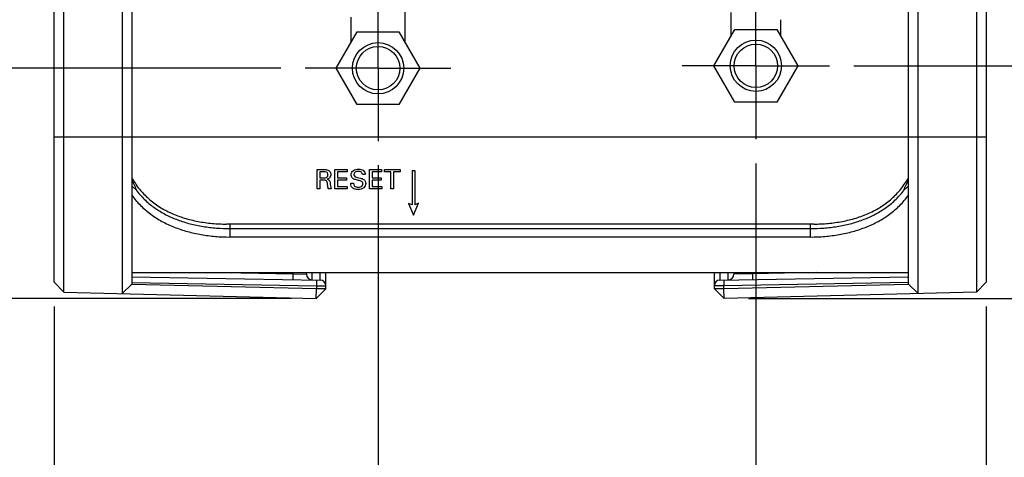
# Model space of a CAD drawing. Header units: inches. Extents: x 0 to 34, y 0 to 22.
# Tile 46 of 65: x 18 to 20.5, y 11.7 to 12.8. Entities that reach past the tile are written whole.
import ezdxf

# ---------------------------------------------------------------- set-up
doc = ezdxf.new("R2010")
doc.units = ezdxf.units.IN
doc.header["$LTSCALE"] = 1.87
doc.header["$MEASUREMENT"] = 0
doc.linetypes.add('CENTER', pattern=[0.6, 0.375, -0.075, 0.075, -0.075])
doc.layers.get('0').update_dxf_attribs({"linetype": 'CONTINUOUS'})
doc.layers.add('02___PRT_ALL_AXES', color=7, linetype='CONTINUOUS')
doc.layers.add('DIMENSIONS', color=7, linetype='CONTINUOUS')
doc.styles.get("Standard").update_dxf_attribs({"font": 'txt', "width": 0.8})
doc.dimstyles.new('DIMSTYLE_1', dxfattribs={"dimtxt": 0.125, "dimasz": 0.18, "dimexe": 0.125, "dimexo": 0.0625, "dimgap": 0.0625, "dimtad": 0, "dimtih": 1, "dimtoh": 1, "dimdec": 3, "dimzin": 4, "dimdsep": 46, "dimtxsty": 'STANDARD', "dimblk": '_FILLED', "dimblk1": '_FILLED', "dimblk2": '_FILLED', "dimcen": 0.09, "dimadec": 0, "dimazin": 0, "dimtp": 0.001, "dimtm": 0.001, "dimtfac": 1, "dimtdec": 3, "dimtofl": 0, "dimtmove": 0, "dimatfit": 3, "dimldrblk": '_FILLED', "dimfxl": 1, "dimtolj": 1, "dimtzin": 4, "dimarcsym": 0})

# ---------------------------------------------------------------- blocks, each defined once
blk = doc.blocks.new('_FILLED')
at = {"color": 0, "linetype": 'BYBLOCK'}
blk.add_solid([(0, 0), (-1, 0.174), (-1, -0.174)], dxfattribs=at)
blk = doc.blocks.new('*D15')
at = {"layer": 'DIMENSIONS', "color": 2, "linetype": 'CONTINUOUS'}
for p, q in [((20.1056, 14.5727), (22.0718, 14.5727)), ((21.9468, 14.5727), (21.9468, 13.7717)), ((21.9468, 12.7207), (21.9468, 13.5217)), ((20.1056, 12.7207), (22.0718, 12.7207))]:
    blk.add_line(p, q, dxfattribs=at)
at = {"layer": 'DIMENSIONS', "color": 2, "linetype": 'CONTINUOUS', "xscale": 0.18, "yscale": 0.18, "zscale": 0.18}
for p, rotation in [((21.9468, 14.5727), 90), ((21.9468, 12.7207), 270)]:
    blk.add_blockref('_FILLED', p, dxfattribs=dict(at, rotation=rotation))
at = {"layer": 'DIMENSIONS', "color": 2, "linetype": 'CONTINUOUS', "insert": (21.9468, 13.7092), "char_height": 0.125, "width": 1.325, "attachment_point": 2, "line_spacing_factor": 0.9}
blk.add_mtext('1.852{\\Ftxt.shx;\\W1.000000;\\H0.125000; }[47.04]', dxfattribs=at)
blk = doc.blocks.new('*D16')
at = {"layer": 'DIMENSIONS', "color": 2, "linetype": 'CONTINUOUS'}
for p, q in [((21.1968, 12.7207), (21.1968, 13.0807)), ((20.1056, 12.7207), (21.3218, 12.7207)), ((19.8343, 12.1211), (21.3218, 12.1211)), ((21.1968, 12.1211), (21.1968, 11.7611))]:
    blk.add_line(p, q, dxfattribs=at)
at = {"layer": 'DIMENSIONS', "color": 2, "linetype": 'CONTINUOUS', "xscale": 0.18, "yscale": 0.18, "zscale": 0.18}
for p, rotation in [((21.1968, 12.7207), 270), ((21.1968, 12.1211), 90)]:
    blk.add_blockref('_FILLED', p, dxfattribs=dict(at, rotation=rotation))
at = {"layer": 'DIMENSIONS', "color": 2, "linetype": 'CONTINUOUS', "insert": (21.1968, 12.4834), "char_height": 0.125, "width": 1.225, "attachment_point": 2, "line_spacing_factor": 0.9}
blk.add_mtext('.600{\\Ftxt.shx;\\W1.000000;\\H0.125000; }[15.23]', dxfattribs=at)
blk = doc.blocks.new('*D17')
at = {"layer": 'DIMENSIONS', "color": 2, "linetype": 'CONTINUOUS'}
for p, q in [((17.2968, 12.7142), (17.2968, 13.0742)), ((18.6309, 12.7142), (17.1718, 12.7142)), ((18.6593, 12.1211), (17.1718, 12.1211)), ((17.2968, 12.1211), (17.2968, 11.7611))]:
    blk.add_line(p, q, dxfattribs=at)
at = {"layer": 'DIMENSIONS', "color": 2, "linetype": 'CONTINUOUS', "xscale": 0.18, "yscale": 0.18, "zscale": 0.18}
for p, rotation in [((17.2968, 12.7142), 270), ((17.2968, 12.1211), 90)]:
    blk.add_blockref('_FILLED', p, dxfattribs=dict(at, rotation=rotation))
at = {"layer": 'DIMENSIONS', "color": 2, "linetype": 'CONTINUOUS', "insert": (17.2968, 12.4801), "char_height": 0.125, "width": 1.225, "attachment_point": 2, "line_spacing_factor": 0.9}
blk.add_mtext('.593{\\Ftxt.shx;\\W1.000000;\\H0.125000; }[15.06]', dxfattribs=at)
blk = doc.blocks.new('*D18')
at = {"layer": 'DIMENSIONS', "color": 2, "linetype": 'CONTINUOUS'}
for p, q in [((18.6234, 13.6996), (16.4218, 13.6996)), ((16.5468, 13.6996), (16.5468, 13.3319)), ((16.5468, 12.7142), (16.5468, 13.0819)), ((18.6309, 12.7142), (16.4218, 12.7142))]:
    blk.add_line(p, q, dxfattribs=at)
at = {"layer": 'DIMENSIONS', "color": 2, "linetype": 'CONTINUOUS', "xscale": 0.18, "yscale": 0.18, "zscale": 0.18}
for p, rotation in [((16.5468, 13.6996), 90), ((16.5468, 12.7142), 270)]:
    blk.add_blockref('_FILLED', p, dxfattribs=dict(at, rotation=rotation))
at = {"layer": 'DIMENSIONS', "color": 2, "linetype": 'CONTINUOUS', "insert": (16.5468, 13.2694), "char_height": 0.125, "width": 1.225, "attachment_point": 2, "line_spacing_factor": 0.9}
blk.add_mtext('.985{\\Ftxt.shx;\\W1.000000;\\H0.125000; }[25.03]', dxfattribs=at)
blk = doc.blocks.new('*D24')
at = {"layer": 'DIMENSIONS', "color": 2, "linetype": 'CONTINUOUS'}
for p, q in [((18.0468, 12.1001), (18.0468, 9.8126)), ((20.4468, 12.1001), (20.4468, 9.8126)), ((18.0468, 9.9376), (18.4218, 9.9376)), ((20.4468, 9.9376), (20.0718, 9.9376))]:
    blk.add_line(p, q, dxfattribs=at)
at = {"layer": 'DIMENSIONS', "color": 2, "linetype": 'CONTINUOUS', "xscale": 0.18, "yscale": 0.18, "zscale": 0.18, "rotation": 180}
blk.add_blockref('_FILLED', (18.0468, 9.9376), dxfattribs=at)
at = {"layer": 'DIMENSIONS', "color": 2, "linetype": 'CONTINUOUS', "xscale": 0.18, "yscale": 0.18, "zscale": 0.18}
blk.add_blockref('_FILLED', (20.4468, 9.9376), dxfattribs=at)
at = {"layer": 'DIMENSIONS', "color": 2, "linetype": 'CONTINUOUS', "insert": (19.2468, 10.0001), "char_height": 0.125, "width": 1.525, "attachment_point": 2, "line_spacing_factor": 0.9}
blk.add_mtext('(2.400{\\Ftxt.shx;\\W1.000000;\\H0.125000; }[60.96])', dxfattribs=at)
blk = doc.blocks.new('*D28')
at = {"layer": 'DIMENSIONS', "color": 2, "linetype": 'CONTINUOUS'}
for p, q in [((18.8809, 12.4642), (18.8809, 10.5626)), ((18.0468, 12.1001), (18.0468, 10.5626)), ((18.0468, 10.6876), (17.6202, 10.6876)), ((18.8809, 10.6876), (19.2409, 10.6876))]:
    blk.add_line(p, q, dxfattribs=at)
at = {"layer": 'DIMENSIONS', "color": 2, "linetype": 'CONTINUOUS', "xscale": 0.18, "yscale": 0.18, "zscale": 0.18}
blk.add_blockref('_FILLED', (18.0468, 10.6876), dxfattribs=at)
at = {"layer": 'DIMENSIONS', "color": 2, "linetype": 'CONTINUOUS', "xscale": 0.18, "yscale": 0.18, "zscale": 0.18, "rotation": 180}
blk.add_blockref('_FILLED', (18.8809, 10.6876), dxfattribs=at)
at = {"layer": 'DIMENSIONS', "color": 2, "linetype": 'CONTINUOUS', "insert": (17.5577, 10.7501), "char_height": 0.125, "width": 1.225, "attachment_point": 3, "line_spacing_factor": 0.9}
blk.add_mtext('.834{\\Ftxt.shx;\\W1.000000;\\H0.125000; }[21.19]', dxfattribs=at)
blk = doc.blocks.new('*D29')
at = {"layer": 'DIMENSIONS', "color": 2, "linetype": 'CONTINUOUS'}
for p, q in [((18.8809, 12.4642), (18.8809, 11.3126)), ((19.8536, 12.4687), (19.8536, 11.3126)), ((18.8809, 11.4376), (18.5209, 11.4376)), ((19.8536, 11.4376), (20.8715, 11.4376))]:
    blk.add_line(p, q, dxfattribs=at)
at = {"layer": 'DIMENSIONS', "color": 2, "linetype": 'CONTINUOUS', "xscale": 0.18, "yscale": 0.18, "zscale": 0.18}
blk.add_blockref('_FILLED', (18.8809, 11.4376), dxfattribs=at)
at = {"layer": 'DIMENSIONS', "color": 2, "linetype": 'CONTINUOUS', "xscale": 0.18, "yscale": 0.18, "zscale": 0.18, "rotation": 180}
blk.add_blockref('_FILLED', (19.8536, 11.4376), dxfattribs=at)
at = {"layer": 'DIMENSIONS', "color": 2, "linetype": 'CONTINUOUS', "insert": (20.934, 11.5001), "char_height": 0.125, "width": 1.225, "attachment_point": 1, "line_spacing_factor": 0.9}
blk.add_mtext('.973{\\Ftxt.shx;\\W1.000000;\\H0.125000; }[24.71]', dxfattribs=at)
blk = doc.blocks.new('*D30')
at = {"layer": 'DIMENSIONS', "color": 2, "linetype": 'CONTINUOUS'}
for p, q in [((19.8536, 12.4687), (19.8536, 10.5626)), ((20.4468, 12.1001), (20.4468, 10.5626)), ((19.8536, 10.6876), (19.4936, 10.6876)), ((20.4468, 10.6876), (20.8751, 10.6876))]:
    blk.add_line(p, q, dxfattribs=at)
at = {"layer": 'DIMENSIONS', "color": 2, "linetype": 'CONTINUOUS', "xscale": 0.18, "yscale": 0.18, "zscale": 0.18}
blk.add_blockref('_FILLED', (19.8536, 10.6876), dxfattribs=at)
at = {"layer": 'DIMENSIONS', "color": 2, "linetype": 'CONTINUOUS', "xscale": 0.18, "yscale": 0.18, "zscale": 0.18, "rotation": 180}
blk.add_blockref('_FILLED', (20.4468, 10.6876), dxfattribs=at)
at = {"layer": 'DIMENSIONS', "color": 2, "linetype": 'CONTINUOUS', "insert": (20.9376, 10.7501), "char_height": 0.125, "width": 1.225, "attachment_point": 1, "line_spacing_factor": 0.9}
blk.add_mtext('.593{\\Ftxt.shx;\\W1.000000;\\H0.125000; }[15.07]', dxfattribs=at)

msp = doc.modelspace()

# ---------------------------------------------------------------- linework, layer by layer
at = {"color": 7, "linetype": 'CONTINUOUS'}
for p, q in [((18.0718, 12.137), (18.0718, 17.2382)), ((18.2218, 17.2419), (18.2218, 12.1333)), ((20.2718, 12.1333), (20.2718, 17.2419)), ((20.4218, 17.2382), (20.4218, 12.137)), ((18.2468, 17.2175), (18.2468, 12.1577)), ((20.2468, 12.1577), (20.2468, 17.2175)), ((18.0468, 12.1626), (18.0468, 17.2126)), ((20.4468, 17.2126), (20.4468, 12.1626)), ((18.7729, 12.7142), (18.8269, 12.8077)), ((18.8269, 12.8077), (18.9348, 12.8077)), ((18.9348, 12.8077), (18.9888, 12.7142)), ((19.7456, 12.7207), (19.7996, 12.8142)), ((19.7996, 12.8142), (19.9075, 12.8142)), ((19.9075, 12.8142), (19.9615, 12.7207)), ((18.8269, 12.6207), (18.7729, 12.7142)), ((18.9888, 12.7142), (18.9348, 12.6207)), ((19.7996, 12.6272), (19.7456, 12.7207)), ((19.9615, 12.7207), (19.9075, 12.6272)), ((19.9075, 12.6272), (19.7996, 12.6272)), ((18.9348, 12.6207), (18.8269, 12.6207)), ((18.0468, 12.5376), (20.4468, 12.5376)), ((20.0028, 12.3127), (18.4908, 12.3127)), ((18.4993, 12.3127), (18.4993, 12.2793)), ((18.4993, 12.301), (19.9943, 12.301)), ((19.9943, 12.2793), (19.9943, 12.3127)), ((18.4993, 12.2793), (19.9943, 12.2793)), ((18.2468, 12.1876), (20.2468, 12.1876)), ((18.247, 12.1767), (18.732, 12.1683)), ((18.4831, 12.1876), (18.6624, 12.1845)), ((18.6624, 12.1845), (18.6624, 12.1876)), ((18.6624, 12.1845), (18.6968, 12.1836)), ((18.6968, 12.1836), (18.6968, 12.1876)), ((18.7115, 12.1686), (18.7115, 12.1876)), ((18.732, 12.1683), (18.732, 12.1876)), ((18.7468, 12.1455), (18.7468, 12.1876)), ((19.7468, 12.1455), (19.7468, 12.1876)), ((19.7605, 12.1876), (19.7605, 12.1683)), ((19.7605, 12.1683), (20.2468, 12.1767)), ((19.782, 12.1686), (19.782, 12.1876)), ((19.7968, 12.1876), (19.7968, 12.1836)), ((19.845, 12.1847), (19.7968, 12.1836)), ((20.0107, 12.1876), (19.845, 12.1847)), ((19.845, 12.1876), (19.845, 12.1847)), ((18.0468, 12.1626), (18.0718, 12.137)), ((18.2468, 12.1577), (18.2218, 12.1333)), ((18.2468, 12.1617), (18.7222, 12.1534)), ((18.7222, 12.1455), (18.2468, 12.1571)), ((18.7212, 12.1211), (18.7222, 12.1455)), ((18.7468, 12.1455), (18.7218, 12.1211)), ((18.7222, 12.1534), (18.7222, 12.1455)), ((18.7222, 12.1534), (18.7468, 12.1533)), ((18.7468, 12.1455), (18.7222, 12.1455)), ((19.7468, 12.1543), (19.7709, 12.1544)), ((19.7718, 12.1211), (19.7468, 12.1455)), ((19.7709, 12.1455), (19.7468, 12.1455)), ((19.7709, 12.1544), (20.2468, 12.1627)), ((20.2468, 12.1571), (19.7709, 12.1455)), ((19.7709, 12.1455), (19.7709, 12.1544)), ((19.7723, 12.1211), (19.7709, 12.1455)), ((20.2468, 12.1577), (20.2718, 12.1333)), ((20.4468, 12.1626), (20.4218, 12.137)), ((18.0718, 12.137), (18.7218, 12.1211)), ((20.4218, 12.137), (19.7718, 12.1211))]:
    msp.add_line(p, q, dxfattribs=at)
at = {"color": 40, "linetype": 'CONTINUOUS'}
for p, q in [((18.7241, 12.4533), (18.7421, 12.4533)), ((18.7241, 12.4031), (18.7241, 12.4533)), ((18.7419, 12.4475), (18.7309, 12.4475)), ((18.7309, 12.4475), (18.7309, 12.4317)), ((18.7698, 12.4533), (18.8012, 12.4533)), ((18.7698, 12.4031), (18.7698, 12.4533)), ((18.8012, 12.4474), (18.7767, 12.4474)), ((18.7767, 12.4474), (18.7767, 12.4318)), ((18.8012, 12.4533), (18.8012, 12.4474)), ((18.8585, 12.4533), (18.89, 12.4533)), ((18.8585, 12.4031), (18.8585, 12.4533)), ((18.89, 12.4474), (18.8655, 12.4474)), ((18.8655, 12.4474), (18.8655, 12.4318)), ((18.89, 12.4533), (18.89, 12.4474)), ((18.8971, 12.4533), (18.9376, 12.4533)), ((18.8971, 12.4474), (18.8971, 12.4533)), ((18.9139, 12.4474), (18.8971, 12.4474)), ((18.9139, 12.4031), (18.9139, 12.4474)), ((18.9376, 12.4474), (18.9208, 12.4474)), ((18.9208, 12.4474), (18.9208, 12.4031)), ((18.9376, 12.4533), (18.9376, 12.4474)), ((18.9686, 12.4503), (18.9757, 12.4503)), ((18.9686, 12.4503), (18.9686, 12.3622)), ((18.9757, 12.4503), (18.9757, 12.3621)), ((18.7309, 12.4317), (18.7419, 12.4317)), ((18.7398, 12.4258), (18.731, 12.4258)), ((18.731, 12.4258), (18.731, 12.4031)), ((18.7767, 12.4318), (18.8001, 12.4318)), ((18.8001, 12.4259), (18.7767, 12.4259)), ((18.7767, 12.4259), (18.7767, 12.4092)), ((18.8001, 12.4318), (18.8001, 12.4259)), ((18.8478, 12.4408), (18.8406, 12.4408)), ((18.8655, 12.4318), (18.8888, 12.4318)), ((18.8888, 12.4259), (18.8655, 12.4259)), ((18.8655, 12.4259), (18.8655, 12.4092)), ((18.8888, 12.4318), (18.8888, 12.4259)), ((18.731, 12.4031), (18.7241, 12.4031)), ((18.7605, 12.4031), (18.7531, 12.4031)), ((18.8018, 12.4031), (18.7698, 12.4031)), ((18.7767, 12.4092), (18.8018, 12.4092)), ((18.8018, 12.4092), (18.8018, 12.4031)), ((18.8108, 12.4178), (18.818, 12.4178)), ((18.8906, 12.4031), (18.8585, 12.4031)), ((18.8655, 12.4092), (18.8906, 12.4092)), ((18.8906, 12.4092), (18.8906, 12.4031)), ((18.9208, 12.4031), (18.9139, 12.4031)), ((18.9686, 12.3622), (18.9597, 12.3657)), ((18.9597, 12.3657), (18.9723, 12.3355)), ((18.9723, 12.3355), (18.9848, 12.3661)), ((18.985, 12.3662), (18.9763, 12.3621))]:
    msp.add_line(p, q, dxfattribs=at)
at = {"color": 7, "linetype": 'CONTINUOUS'}
for centre, radius in [((18.8809, 12.7142), 0.066), ((19.8536, 12.7207), 0.066), ((19.8536, 12.7207), 0.056), ((18.8809, 12.7142), 0.056)]:
    msp.add_circle(centre, radius, dxfattribs=at)
for centre, radius, start, end in [((18.7447, 12.6319), 0.5382, 202.5061, 205.7813), ((19.7488, 12.632), 0.5382, 334.2186, 337.4893), ((18.7118, 12.1836), 0.015, 180, 269), ((18.7318, 12.1533), 0.015, 0, 89), ((19.7608, 12.1543), 0.014, 91.0001, 180), ((19.7818, 12.1836), 0.015, 271, 360)]:
    msp.add_arc(centre, radius, start, end, dxfattribs=at)
at = {"color": 40, "linetype": 'CONTINUOUS'}
for points, knots in [([(18.7519, 12.4393), (18.7519, 12.4409), (18.7514, 12.444), (18.7473, 12.4473), (18.7439, 12.4475), (18.7419, 12.4475)], [0, 0, 0, 0, 0.330355, 0.581867, 1, 1, 1, 1]), ([(18.7421, 12.4533), (18.7429, 12.4533), (18.7468, 12.4533), (18.751, 12.4526), (18.7536, 12.4509)], [0, 0, 0, 0, 0.200296, 1, 1, 1, 1]), ([(18.7536, 12.4509), (18.7545, 12.4504), (18.7576, 12.4479), (18.7592, 12.4436), (18.7592, 12.4407)], [0, 0, 0, 0, 0.266539, 1, 1, 1, 1]), ([(18.8115, 12.4396), (18.8115, 12.4419), (18.8125, 12.4464), (18.8191, 12.4529), (18.8261, 12.4543), (18.8306, 12.4543)], [0, 0, 0, 0, 0.255177, 0.491621, 1, 1, 1, 1]), ([(18.83, 12.4484), (18.8272, 12.4484), (18.8216, 12.4478), (18.8189, 12.4425), (18.8189, 12.4403)], [0, 0, 0, 0, 0.560287, 1, 1, 1, 1]), ([(18.8406, 12.4408), (18.8404, 12.4432), (18.8376, 12.4481), (18.8324, 12.4484), (18.83, 12.4484)], [0, 0, 0, 0, 0.498871, 1, 1, 1, 1]), ([(18.8306, 12.4543), (18.8316, 12.4543), (18.8366, 12.454), (18.842, 12.4523), (18.8447, 12.4493)], [0, 0, 0, 0, 0.201919, 1, 1, 1, 1]), ([(18.8447, 12.4493), (18.8454, 12.4486), (18.8472, 12.4461), (18.8476, 12.4429), (18.8478, 12.4408)], [0, 0, 0, 0, 0.308485, 1, 1, 1, 1]), ([(18.7508, 12.4164), (18.7505, 12.419), (18.7494, 12.4255), (18.7426, 12.4258), (18.7398, 12.4258)], [0, 0, 0, 0, 0.479554, 1, 1, 1, 1]), ([(18.7419, 12.4317), (18.7422, 12.4317), (18.7444, 12.4317), (18.7469, 12.4318), (18.7485, 12.4328)], [0, 0, 0, 0, 0.162607, 1, 1, 1, 1]), ([(18.7485, 12.4328), (18.7488, 12.433), (18.7509, 12.4344), (18.7519, 12.4372), (18.7519, 12.4393)], [0, 0, 0, 0, 0.153922, 1, 1, 1, 1]), ([(18.7556, 12.4318), (18.7551, 12.4313), (18.7534, 12.4298), (18.7512, 12.429), (18.7497, 12.4286)], [0, 0, 0, 0, 0.310356, 1, 1, 1, 1]), ([(18.7497, 12.4286), (18.7517, 12.428), (18.7562, 12.4261), (18.7571, 12.4212), (18.7574, 12.4189)], [0, 0, 0, 0, 0.463687, 1, 1, 1, 1]), ([(18.8167, 12.4297), (18.8158, 12.4304), (18.8128, 12.4329), (18.8115, 12.4369), (18.8115, 12.4396)], [0, 0, 0, 0, 0.295944, 1, 1, 1, 1]), ([(18.8303, 12.4253), (18.8287, 12.4257), (18.8241, 12.4269), (18.8193, 12.428), (18.8167, 12.4297)], [0, 0, 0, 0, 0.358388, 1, 1, 1, 1]), ([(18.8189, 12.4403), (18.8189, 12.4385), (18.821, 12.4341), (18.8255, 12.4334), (18.8279, 12.4329)], [0, 0, 0, 0, 0.422175, 1, 1, 1, 1]), ([(18.8279, 12.4329), (18.8303, 12.4323), (18.8358, 12.4309), (18.8414, 12.4294), (18.8441, 12.4276)], [0, 0, 0, 0, 0.433349, 1, 1, 1, 1]), ([(18.8419, 12.4168), (18.8419, 12.418), (18.8415, 12.4204), (18.8373, 12.4239), (18.8332, 12.4246), (18.8303, 12.4253)], [0, 0, 0, 0, 0.227089, 0.4336, 1, 1, 1, 1]), ([(18.8441, 12.4276), (18.8451, 12.4269), (18.8481, 12.4243), (18.8491, 12.4202), (18.8491, 12.4176)], [0, 0, 0, 0, 0.325371, 1, 1, 1, 1]), ([(18.7531, 12.4031), (18.7527, 12.4041), (18.7517, 12.4085), (18.7512, 12.4129), (18.7508, 12.4164)], [0, 0, 0, 0, 0.225442, 1, 1, 1, 1]), ([(18.8137, 12.4076), (18.8131, 12.4085), (18.8112, 12.4116), (18.8108, 12.4153), (18.8108, 12.4178)], [0, 0, 0, 0, 0.303511, 1, 1, 1, 1]), ([(18.8293, 12.4019), (18.8281, 12.4019), (18.8226, 12.4022), (18.8164, 12.4041), (18.8137, 12.4076)], [0, 0, 0, 0, 0.208053, 1, 1, 1, 1]), ([(18.818, 12.4178), (18.8181, 12.4156), (18.8192, 12.4092), (18.8265, 12.4078), (18.8301, 12.4078)], [0, 0, 0, 0, 0.373079, 1, 1, 1, 1]), ([(18.8491, 12.4176), (18.8491, 12.4135), (18.8447, 12.4038), (18.8344, 12.4019), (18.8293, 12.4019)], [0, 0, 0, 0, 0.443253, 1, 1, 1, 1]), ([(18.8301, 12.4078), (18.8336, 12.4078), (18.8399, 12.4092), (18.8419, 12.4149), (18.8419, 12.4168)], [0, 0, 0, 0, 0.643417, 1, 1, 1, 1])]:
    msp.add_open_spline(points, degree=3, knots=knots, dxfattribs=at)
at = {"color": 7, "linetype": 'CONTINUOUS'}
for points, knots in [([(18.2467, 12.432), (18.2496, 12.4269), (18.2558, 12.4169), (18.2662, 12.4028), (18.2777, 12.3897), (18.2902, 12.3777), (18.3036, 12.3668), (18.3179, 12.3569), (18.3329, 12.3482), (18.3541, 12.3378), (18.3821, 12.3275), (18.4173, 12.3189), (18.4537, 12.3138), (18.4784, 12.3127), (18.4908, 12.3127)], [0, 0, 0, 0, 0.06189, 0.123201, 0.18409, 0.244738, 0.305348, 0.36611, 0.427197, 0.488742, 0.613475, 0.740612, 0.869747, 1, 1, 1, 1]), ([(20.0028, 12.3127), (20.0151, 12.3127), (20.0398, 12.3138), (20.0762, 12.3189), (20.1115, 12.3275), (20.1395, 12.3378), (20.1606, 12.3482), (20.1756, 12.3569), (20.1899, 12.3668), (20.2034, 12.3777), (20.2158, 12.3897), (20.2273, 12.4028), (20.2377, 12.4169), (20.2439, 12.4269), (20.2468, 12.432)], [0, 0, 0, 0, 0.130253, 0.259388, 0.386525, 0.511258, 0.572803, 0.63389, 0.694652, 0.755262, 0.81591, 0.876799, 0.93811, 1, 1, 1, 1]), ([(18.2601, 12.3979), (18.2592, 12.3991), (18.2573, 12.4014), (18.2542, 12.4047), (18.2513, 12.407), (18.2488, 12.4085), (18.2475, 12.4089), (18.2468, 12.409)], [0, 0, 0, 0, 0.257298, 0.511362, 0.759466, 0.881399, 1, 1, 1, 1]), ([(18.2601, 12.3979), (18.2668, 12.3894), (18.2814, 12.3734), (18.3067, 12.3529), (18.3347, 12.3361), (18.365, 12.3229), (18.397, 12.3128), (18.4304, 12.3059), (18.4646, 12.3019), (18.4877, 12.301), (18.4993, 12.301)], [0, 0, 0, 0, 0.121581, 0.24263, 0.364313, 0.487653, 0.613125, 0.740651, 0.869874, 1, 1, 1, 1]), ([(19.9943, 12.301), (20.0058, 12.301), (20.0289, 12.3019), (20.0632, 12.3059), (20.0965, 12.3128), (20.1285, 12.3229), (20.1588, 12.3361), (20.1868, 12.3529), (20.2121, 12.3734), (20.2267, 12.3894), (20.2334, 12.3979)], [0, 0, 0, 0, 0.130126, 0.259349, 0.386875, 0.512348, 0.635688, 0.75737, 0.878419, 1, 1, 1, 1]), ([(20.2468, 12.409), (20.2454, 12.4088), (20.2427, 12.4075), (20.2394, 12.4047), (20.2363, 12.4014), (20.2343, 12.3991), (20.2334, 12.3979)], [0, 0, 0, 0, 0.238957, 0.487732, 0.742203, 1, 1, 1, 1]), ([(18.2468, 12.3867), (18.2537, 12.3775), (18.2688, 12.3601), (18.2951, 12.3376), (18.3244, 12.3189), (18.3562, 12.3041), (18.3902, 12.2929), (18.4196, 12.2863), (18.4438, 12.2827), (18.4683, 12.28), (18.4869, 12.2792), (18.4993, 12.2793)], [0, 0, 0, 0, 0.121405, 0.242138, 0.363531, 0.486655, 0.612066, 0.739755, 0.804373, 0.869402, 1, 1, 1, 1]), ([(19.9943, 12.2793), (20.0066, 12.2792), (20.0252, 12.28), (20.0497, 12.2827), (20.0739, 12.2863), (20.1033, 12.2929), (20.1373, 12.3041), (20.1691, 12.3189), (20.1985, 12.3376), (20.2247, 12.3601), (20.2398, 12.3775), (20.2467, 12.3867)], [0, 0, 0, 0, 0.130598, 0.195627, 0.260246, 0.387935, 0.513346, 0.63647, 0.757864, 0.878597, 1, 1, 1, 1]), ([(18.6624, 12.1695), (18.6624, 12.1695), (18.6624, 12.1695), (18.6623, 12.1696), (18.6623, 12.1697), (18.6623, 12.1698), (18.6623, 12.17), (18.6623, 12.1702), (18.6623, 12.1707), (18.6623, 12.1713), (18.6623, 12.1721), (18.6623, 12.1729), (18.6623, 12.1739), (18.6623, 12.175), (18.6623, 12.1766), (18.6623, 12.1788), (18.6623, 12.1816), (18.6624, 12.1835), (18.6624, 12.1845)], [0, 0, 0, 0, 0.001493, 0.005257, 0.011386, 0.019871, 0.030684, 0.043798, 0.076798, 0.118617, 0.168978, 0.227391, 0.293228, 0.36586, 0.444657, 0.618043, 0.806054, 1, 1, 1, 1]), ([(18.7222, 12.1684), (18.7222, 12.1684), (18.7222, 12.1684), (18.7222, 12.1684), (18.7222, 12.1683), (18.7222, 12.1681), (18.7223, 12.168), (18.7223, 12.1677), (18.7223, 12.1673), (18.7223, 12.1666), (18.7223, 12.1659), (18.7223, 12.165), (18.7223, 12.164), (18.7223, 12.1629), (18.7223, 12.1613), (18.7223, 12.1591), (18.7222, 12.1563), (18.7222, 12.1544), (18.7222, 12.1534)], [0, 0, 0, 0, 0.001493, 0.005257, 0.011386, 0.019871, 0.030684, 0.043798, 0.076798, 0.118617, 0.168978, 0.22739, 0.293228, 0.36586, 0.444657, 0.618042, 0.806054, 1, 1, 1, 1]), ([(19.7711, 12.1684), (19.7711, 12.1684), (19.7711, 12.1684), (19.7711, 12.1683), (19.771, 12.1681), (19.771, 12.1678), (19.771, 12.1673), (19.7709, 12.1667), (19.7709, 12.166), (19.7709, 12.1652), (19.7708, 12.1639), (19.7708, 12.1621), (19.7708, 12.1597), (19.7708, 12.1571), (19.7709, 12.1553), (19.7709, 12.1544)], [0, 0, 0, 0, 0.00209, 0.006123, 0.020996, 0.045051, 0.078109, 0.119938, 0.170271, 0.228626, 0.29438, 0.445583, 0.618685, 0.80638, 1, 1, 1, 1]), ([(19.845, 12.1847), (19.845, 12.1838), (19.8451, 12.1818), (19.8451, 12.1791), (19.8451, 12.1765), (19.8451, 12.1745), (19.845, 12.1732), (19.845, 12.1723), (19.845, 12.1715), (19.8449, 12.1709), (19.8449, 12.1704), (19.8449, 12.1701), (19.8448, 12.1698), (19.8448, 12.1698), (19.8448, 12.1697), (19.8448, 12.1697)], [0, 0, 0, 0, 0.19362, 0.381314, 0.554416, 0.705619, 0.771374, 0.829728, 0.880061, 0.92189, 0.954949, 0.979003, 0.993877, 0.99791, 1, 1, 1, 1])]:
    msp.add_open_spline(points, degree=3, knots=knots, dxfattribs=at)
at = {"color": 40, "linetype": 'CONTINUOUS'}
for points in [[(18.7592, 12.4407), (18.7592, 12.4375), (18.7579, 12.4341), (18.7556, 12.4318)], [(18.7574, 12.4189), (18.758, 12.4136), (18.7587, 12.4082), (18.7605, 12.4031)]]:
    msp.add_open_spline(points, degree=3, dxfattribs=at)
at = {"layer": '02___PRT_ALL_AXES', "color": 7, "linetype": 'CENTER'}
for p, q in [((19.8536, 12.7207), (19.8536, 12.9102)), ((18.8809, 12.7142), (18.8809, 12.9017)), ((18.8809, 12.7142), (18.6934, 12.7142)), ((18.8809, 12.7142), (19.0684, 12.7142)), ((18.8809, 12.7142), (18.8809, 12.5267)), ((19.8536, 12.7207), (19.6641, 12.7207)), ((19.8536, 12.7207), (20.0431, 12.7207)), ((19.8536, 12.7207), (19.8536, 12.5312))]:
    msp.add_line(p, q, dxfattribs=at)
at = {"layer": '02___PRT_ALL_AXES', "color": 7, "linetype": 'CONTINUOUS'}
for p, q in [((18.9509, 12.7799), (18.9509, 12.8699)), ((19.7891, 12.858), (19.7891, 12.796)), ((18.8109, 12.8462), (18.8109, 12.7799)), ((19.9181, 12.796), (19.9181, 12.8394)), ((18.2468, 12.1876), (20.2468, 12.1876))]:
    msp.add_line(p, q, dxfattribs=at)

# ---------------------------------------------------------------- dimensions: what is measured, and where the dimension line sits
at = {"layer": 'DIMENSIONS', "color": 2, "linetype": 'CONTINUOUS'}
for base, p1, p2, angle, picture, middle in [((21.9468, 12.7207), (20.0431, 14.5727), (20.0431, 12.7207), 270, '*D15', (21.9468, 13.6467)), ((16.5468, 13.6996), (18.6934, 12.7142), (18.6859, 13.6996), 90, '*D18', (16.5468, 13.2069)), ((21.1968, 12.1211), (20.0431, 12.7207), (19.7718, 12.1211), 270, '*D16', (21.1968, 12.4209)), ((17.2968, 12.1211), (18.6934, 12.7142), (18.7218, 12.1211), 270, '*D17', (17.2968, 12.4176)), ((18.0468, 10.6876), (18.8809, 12.5267), (18.0468, 12.1626), 180, '*D28', (16.9452, 10.6876))]:
    dim = msp.add_linear_dim(base=base, p1=p1, p2=p2, angle=angle, dimstyle='DIMSTYLE_1', dxfattribs=at)
    dim.commit()
    dim.dimension.update_dxf_attribs({"geometry": picture, "text_midpoint": middle, "dimtype": 160})
for base, p1, p2, picture, middle in [((19.8536, 11.4376), (18.8809, 12.5267), (19.8536, 12.5312), '*D29', (21.5465, 11.4376)), ((20.4468, 10.6876), (19.8536, 12.5312), (20.4468, 12.1626), '*D30', (21.5501, 10.6876))]:
    dim = msp.add_linear_dim(base=base, p1=p1, p2=p2, dimstyle='DIMSTYLE_1', dxfattribs=at)
    dim.commit()
    dim.dimension.update_dxf_attribs({"geometry": picture, "text_midpoint": middle, "dimtype": 160})
dim = msp.add_linear_dim(base=(20.4468, 9.9376), p1=(18.0468, 12.1626), p2=(20.4468, 12.1626), text='(<>)', dimstyle='DIMSTYLE_1', dxfattribs=at)
dim.commit()
dim.dimension.update_dxf_attribs({"geometry": '*D24', "text_midpoint": (19.2468, 9.9376), "dimtype": 160})

doc.saveas('drawing.dxf')
